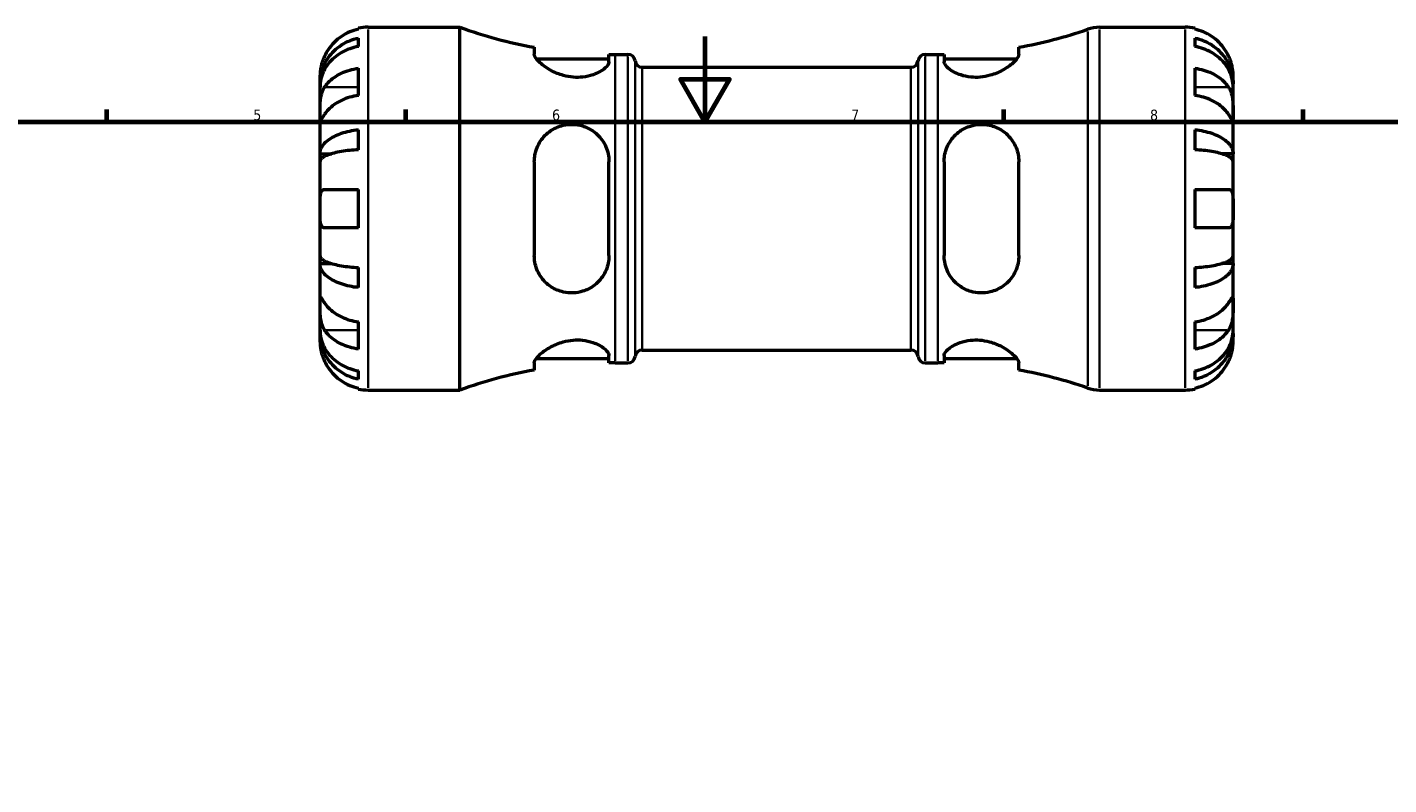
# Model space of a CAD drawing. Header units: millimetres. Extents: x 0 to 902, y 0 to 832.
# Tile 7 of 9: x 262 to 581, y 419 to 596. Entities that reach past the tile are written whole.
import ezdxf

# ---------------------------------------------------------------- set-up
doc = ezdxf.new("R2010")
doc.units = ezdxf.units.MM
for name, color, linetype, lineweight in [('Border (ISO)', 7, 'Continuous', 70), ('Visible (ISO)', 7, 'Continuous', 50), ('Visible Narrow (ISO)', 7, 'Continuous', 35)]:
    doc.layers.add(name, color=color, linetype=linetype, lineweight=lineweight)
doc.styles.add('Note Text (ISO)', font='tahoma.ttf')

# ---------------------------------------------------------------- blocks, each defined once
blk = doc.blocks.new('Borders Default Border')
at = {"layer": 'Border (ISO)'}
for p, q in [((280.33, 574), (280.33, 576.9)), ((350.42, 574), (350.42, 576.9)), ((490.58, 574), (490.58, 576.9)), ((560.67, 574), (560.67, 576.9))]:
    blk.add_line(p, q, dxfattribs=at)
at = {"layer": 'Border (ISO)', "flags": 128}
for points in [[(420.5, 594), (420.5, 574), (414.73, 584), (426.27, 584), (420.5, 574)], [(20, 20), (20, 574), (821, 574), (821, 20), (20, 20)]]:
    blk.add_lwpolyline(points, dxfattribs=at)
at = {"layer": 'Border (ISO)', "color": 232, "true_color": 0xca0064, "char_height": 2.5, "attachment_point": 7, "style": 'Note Text (ISO)'}
for s, insert in [('5', (314.64, 574.35)), ('6', (384.66, 574.35)), ('7', (454.77, 574.4)), ('8', (524.81, 574.34))]:
    blk.add_mtext(s, dxfattribs=dict(at, insert=insert))

msp = doc.modelspace()

# ---------------------------------------------------------------- linework, layer by layer
at = {"layer": 'Visible (ISO)'}
for p, q in [((339.279, 595.728), (339.279, 595.968)), ((339.279, 591.707), (339.279, 593.652)), ((341.529, 596.195), (363.039, 596.195)), ((363.039, 511.195), (363.039, 596.195)), ((512.978, 596.195), (533.029, 596.195)), ((535.279, 595.968), (535.279, 595.728)), ((535.279, 593.652), (535.279, 591.707)), ((380.504, 591.508), (380.504, 589.873)), ((494.054, 589.873), (494.054, 591.508)), ((380.958, 588.82), (398.004, 588.82)), ((398.004, 588.115), (398.004, 589.83)), ((399.449, 589.82), (402.429, 589.82)), ((472.129, 589.82), (475.109, 589.82)), ((476.554, 589.83), (476.554, 588.115)), ((476.554, 588.82), (493.6, 588.82)), ((330.279, 582.934), (330.279, 584.945)), ((339.279, 580.234), (339.279, 586.598)), ((405.802, 586.845), (468.756, 586.845)), ((535.279, 586.598), (535.279, 580.234)), ((544.279, 582.934), (544.279, 584.945)), ((330.279, 582.934), (330.314, 582.934)), ((330.279, 582.169), (330.279, 582.934)), ((330.279, 575.792), (330.279, 582.169)), ((544.279, 582.934), (544.244, 582.934)), ((544.279, 582.169), (544.279, 582.934)), ((544.279, 575.792), (544.279, 582.169)), ((330.279, 566.572), (330.279, 575.792)), ((544.279, 566.572), (544.279, 575.792)), ((339.279, 567.496), (339.279, 572.19)), ((535.279, 572.19), (535.279, 567.496)), ((330.279, 566.572), (333.008, 566.572)), ((330.279, 564.724), (330.279, 566.572)), ((544.279, 566.572), (541.55, 566.572)), ((544.279, 564.724), (544.279, 566.572)), ((330.279, 553.695), (330.279, 564.724)), ((380.504, 564.695), (380.504, 542.695)), ((398.004, 542.695), (398.004, 564.695)), ((476.554, 564.695), (476.554, 542.695)), ((494.054, 542.695), (494.054, 564.695)), ((544.279, 553.695), (544.279, 564.724)), ((339.279, 549.195), (339.279, 558.195)), ((535.279, 558.195), (535.279, 549.195)), ((330.279, 542.666), (330.279, 553.695)), ((544.279, 542.666), (544.279, 553.695)), ((330.279, 540.818), (330.279, 542.666)), ((544.279, 540.818), (544.279, 542.666)), ((330.279, 540.818), (333.008, 540.818)), ((330.279, 531.598), (330.279, 540.818)), ((339.279, 535.2), (339.279, 539.894)), ((535.279, 539.894), (535.279, 535.2)), ((544.279, 540.818), (541.55, 540.818)), ((544.279, 531.598), (544.279, 540.818)), ((330.279, 525.221), (330.279, 531.598)), ((544.279, 525.221), (544.279, 531.598)), ((339.279, 520.792), (339.279, 527.156)), ((535.279, 527.156), (535.279, 520.792)), ((330.279, 524.456), (330.279, 525.221)), ((330.279, 524.456), (330.314, 524.456)), ((330.279, 522.445), (330.279, 524.456)), ((544.279, 524.456), (544.244, 524.456)), ((544.279, 524.456), (544.279, 525.221)), ((544.279, 522.445), (544.279, 524.456)), ((405.802, 520.545), (468.756, 520.545)), ((380.504, 517.517), (380.504, 515.882)), ((380.958, 518.57), (398.004, 518.57)), ((398.004, 517.56), (398.004, 519.275)), ((399.449, 517.57), (402.429, 517.57)), ((472.129, 517.57), (475.109, 517.57)), ((476.554, 519.275), (476.554, 517.56)), ((476.554, 518.57), (493.6, 518.57)), ((494.054, 515.882), (494.054, 517.517)), ((339.279, 513.738), (339.279, 515.683)), ((535.279, 515.683), (535.279, 513.738)), ((339.279, 511.422), (339.279, 511.663)), ((341.529, 511.195), (363.039, 511.195)), ((512.978, 511.195), (533.029, 511.195)), ((535.279, 511.663), (535.279, 511.422))]:
    msp.add_line(p, q, dxfattribs=at)
for centre, radius, start, end in [((341.529, 584.945), 11.25, 90, 101.53696), ((399.449, 696.983), 107.163, 250.13758, 259.81735), ((475.109, 696.983), 107.163, 280.18265, 289.11154), ((512.978, 587.695), 8.5, 90, 109.11154), ((533.029, 584.945), 11.25, 78.46304, 90), ((399.449, 696.983), 107.163, 269.22739, 270), ((402.429, 588.12), 1.7, 7.18076, 90), ((405.802, 588.545), 1.7, 187.18076, 270), ((468.756, 588.545), 1.7, 270, 352.81924), ((472.129, 588.12), 1.7, 90, 172.81924), ((475.109, 696.983), 107.163, 270, 270.77261), ((405.802, 518.845), 1.7, 90, 172.81924), ((468.756, 518.845), 1.7, 7.18076, 90), ((399.449, 410.407), 107.163, 90, 90.77261), ((402.429, 519.27), 1.7, 270, 352.81924), ((472.129, 519.27), 1.7, 187.18076, 270), ((475.109, 410.407), 107.163, 89.22739, 90), ((399.449, 410.407), 107.163, 100.18265, 109.86242), ((475.109, 410.407), 107.163, 70.88846, 79.81735), ((341.529, 522.445), 11.25, 258.46304, 270), ((512.978, 519.695), 8.5, 250.88846, 270), ((533.029, 522.445), 11.25, 270, 281.53696)]:
    msp.add_arc(centre, radius, start, end, dxfattribs=at)
for points, knots in [([(330.279, 582.934), (330.279, 583.611), (330.348, 584.35), (330.644, 585.797), (330.872, 586.506), (331.404, 587.754), (331.758, 588.409), (332.6, 589.633), (333.089, 590.201), (334.071, 591.154), (334.655, 591.627), (335.914, 592.442), (336.588, 592.785), (337.853, 593.293), (338.558, 593.509), (339.279, 593.652)], [5.0161165, 5.0161165, 5.0161165, 5.0161165, 5.2257877, 5.2257877, 5.4354588, 5.4354588, 5.6443437, 5.6443437, 5.8532286, 5.8532286, 6.0615671, 6.0615671, 6.2699056, 6.2699056, 6.472482, 6.472482, 6.472482, 6.472482]), ([(339.279, 595.728), (338.559, 595.58), (337.856, 595.358), (336.593, 594.833), (335.918, 594.478), (334.66, 593.634), (334.076, 593.145), (333.093, 592.158), (332.604, 591.57), (331.862, 590.454), (331.579, 589.945), (331.346, 589.445)], [0.21343841, 0.21343841, 0.21343841, 0.21343841, 0.41559978, 0.41559978, 0.62400044, 0.62400044, 0.8324011, 0.8324011, 1.04178819, 1.04178819, 1.20124236, 1.20124236, 1.20124236, 1.20124236]), ([(543.212, 589.445), (542.979, 589.945), (542.696, 590.454), (541.954, 591.57), (541.465, 592.158), (540.482, 593.145), (539.898, 593.634), (538.639, 594.478), (537.965, 594.833), (536.702, 595.358), (535.999, 595.58), (535.279, 595.728)], [5.50227189, 5.50227189, 5.50227189, 5.50227189, 5.66172607, 5.66172607, 5.87111315, 5.87111315, 6.07951382, 6.07951382, 6.28791448, 6.28791448, 6.49007585, 6.49007585, 6.49007585, 6.49007585]), ([(535.279, 593.652), (536, 593.509), (536.705, 593.293), (537.97, 592.785), (538.644, 592.442), (539.902, 591.627), (540.487, 591.154), (541.469, 590.201), (541.958, 589.633), (542.8, 588.409), (543.153, 587.754), (543.686, 586.506), (543.914, 585.797), (544.21, 584.35), (544.279, 583.611), (544.279, 582.934)], [0.2134337, 0.2134337, 0.2134337, 0.2134337, 0.41601, 0.41601, 0.6243485, 0.6243485, 0.832687, 0.832687, 1.0415719, 1.0415719, 1.2504568, 1.2504568, 1.4601279, 1.4601279, 1.6697991, 1.6697991, 1.6697991, 1.6697991]), ([(339.279, 591.707), (338.558, 591.58), (337.853, 591.388), (336.588, 590.936), (335.914, 590.631), (334.655, 589.905), (334.071, 589.484), (333.089, 588.636), (332.6, 588.13), (331.758, 587.042), (331.404, 586.458), (330.872, 585.347), (330.644, 584.717), (330.348, 583.429), (330.279, 582.771), (330.279, 582.169)], [0.2134337, 0.2134337, 0.2134337, 0.2134337, 0.41601, 0.41601, 0.6243485, 0.6243485, 0.832687, 0.832687, 1.0415719, 1.0415719, 1.2504568, 1.2504568, 1.4601279, 1.4601279, 1.6697991, 1.6697991, 1.6697991, 1.6697991]), ([(544.279, 582.169), (544.279, 582.771), (544.21, 583.429), (543.914, 584.717), (543.686, 585.347), (543.153, 586.458), (542.8, 587.042), (541.958, 588.13), (541.469, 588.636), (540.487, 589.484), (539.902, 589.905), (538.644, 590.631), (537.97, 590.936), (536.705, 591.388), (536, 591.58), (535.279, 591.707)], [5.0161165, 5.0161165, 5.0161165, 5.0161165, 5.2257877, 5.2257877, 5.4354588, 5.4354588, 5.6443437, 5.6443437, 5.8532286, 5.8532286, 6.0615671, 6.0615671, 6.2699056, 6.2699056, 6.472482, 6.472482, 6.472482, 6.472482]), ([(331.346, 589.445), (331.274, 589.29), (331.205, 589.134), (331.029, 588.713), (330.93, 588.45), (330.743, 587.898), (330.66, 587.614), (330.486, 586.927), (330.415, 586.548), (330.314, 585.824), (330.294, 585.51), (330.277, 585.063), (330.279, 584.945), (330.279, 584.945)], [-0.71968867, -0.71968867, -0.71968867, -0.71968867, -0.66913349, -0.66913349, -0.58448293, -0.58448293, -0.49008499, -0.49008499, -0.34765985, -0.34765985, -0.17827673, -0.17827673, 0, 0, 0, 0]), ([(398.004, 588.115), (398.004, 587.973), (397.97, 587.824), (397.727, 587.248), (397.318, 586.782), (396.091, 585.863), (395.263, 585.409), (393.532, 584.806), (392.715, 584.611), (391.122, 584.436), (390.386, 584.424), (388.846, 584.549), (388.066, 584.693), (386.309, 585.179), (385.379, 585.565), (383.474, 586.562), (382.567, 587.209), (381.282, 588.367), (380.853, 588.89), (380.552, 589.531), (380.504, 589.712), (380.504, 589.873)], [-3.0823224, -3.0823224, -3.0823224, -3.0823224, -2.9425492, -2.9425492, -2.5683253, -2.5683253, -2.1867598, -2.1867598, -1.9074803, -1.9074803, -1.6822122, -1.6822122, -1.4421147, -1.4421147, -1.1207844, -1.1207844, -0.699832, -0.699832, -0.3267937, -0.3267937, -0.1598944, -0.1598944, -0.1598944, -0.1598944]), ([(494.054, 589.873), (494.054, 589.702), (494, 589.509), (493.676, 588.851), (493.239, 588.327), (492, 587.224), (491.185, 586.639), (489.375, 585.651), (488.406, 585.232), (486.601, 584.716), (485.82, 584.565), (484.286, 584.427), (483.557, 584.431), (481.982, 584.586), (481.174, 584.768), (479.454, 585.338), (478.623, 585.773), (477.329, 586.693), (476.879, 587.178), (476.595, 587.791), (476.554, 587.958), (476.554, 588.115)], [-3.121583, -3.121583, -3.121583, -3.121583, -2.9442315, -2.9442315, -2.5717332, -2.5717332, -2.1879605, -2.1879605, -1.8487375, -1.8487375, -1.6075961, -1.6075961, -1.3844206, -1.3844206, -1.1108245, -1.1108245, -0.7378614, -0.7378614, -0.3500913, -0.3500913, -0.1948743, -0.1948743, -0.1948743, -0.1948743]), ([(544.279, 584.945), (544.279, 584.945), (544.279, 584.999), (544.275, 585.221), (544.27, 585.4), (544.228, 585.944), (544.181, 586.343), (544.028, 587.11), (543.948, 587.436), (543.771, 588.035), (543.682, 588.3), (543.476, 588.847), (543.359, 589.126), (543.225, 589.416), (543.219, 589.431), (543.212, 589.445)], [-3.12621297, -3.12621297, -3.12621297, -3.12621297, -3.00592131, -3.00592131, -2.87295675, -2.87295675, -2.69789372, -2.69789372, -2.58338701, -2.58338701, -2.49547573, -2.49547573, -2.40310236, -2.40310236, -2.39831682, -2.39831682, -2.39831682, -2.39831682]), ([(331.346, 582.156), (331.579, 582.51), (331.862, 582.869), (332.604, 583.658), (333.093, 584.075), (334.076, 584.772), (334.66, 585.118), (335.918, 585.715), (336.593, 585.966), (337.856, 586.337), (338.559, 586.494), (339.279, 586.598)], [5.50227189, 5.50227189, 5.50227189, 5.50227189, 5.66172607, 5.66172607, 5.87111315, 5.87111315, 6.07951382, 6.07951382, 6.28791448, 6.28791448, 6.49007585, 6.49007585, 6.49007585, 6.49007585]), ([(535.279, 586.598), (535.999, 586.494), (536.702, 586.337), (537.965, 585.966), (538.639, 585.715), (539.898, 585.118), (540.482, 584.772), (541.465, 584.075), (541.954, 583.658), (542.696, 582.869), (542.979, 582.51), (543.212, 582.156)], [0.21343841, 0.21343841, 0.21343841, 0.21343841, 0.41559978, 0.41559978, 0.62400044, 0.62400044, 0.8324011, 0.8324011, 1.04178819, 1.04178819, 1.20124236, 1.20124236, 1.20124236, 1.20124236]), ([(330.279, 575.792), (330.279, 576.033), (330.279, 576.301), (330.281, 576.899), (330.283, 577.231), (330.305, 578.042), (330.329, 578.528), (330.429, 579.479), (330.502, 579.934), (330.68, 580.668), (330.769, 580.954), (330.972, 581.479), (331.085, 581.718), (331.254, 582.011), (331.299, 582.085), (331.346, 582.156)], [0, 0, 0, 0, 0.10230486, 0.10230486, 0.2116531, 0.2116531, 0.35868741, 0.35868741, 0.49861539, 0.49861539, 0.59613895, 0.59613895, 0.69034298, 0.69034298, 0.72355027, 0.72355027, 0.72355027, 0.72355027]), ([(543.212, 582.156), (543.271, 582.067), (543.327, 581.973), (543.504, 581.656), (543.614, 581.416), (543.813, 580.882), (543.9, 580.588), (544.073, 579.841), (544.142, 579.381), (544.243, 578.349), (544.263, 577.788), (544.281, 576.713), (544.279, 576.213), (544.279, 575.792)], [-0.72474413, -0.72474413, -0.72474413, -0.72474413, -0.68292689, -0.68292689, -0.58946764, -0.58946764, -0.49014387, -0.49014387, -0.34933517, -0.34933517, -0.17856496, -0.17856496, 0, 0, 0, 0]), ([(339.279, 580.234), (338.559, 580.13), (337.856, 579.973), (336.593, 579.602), (335.918, 579.351), (334.66, 578.754), (334.076, 578.408), (333.093, 577.711), (332.604, 577.295), (331.862, 576.505), (331.579, 576.146), (331.346, 575.792)], [0.21343841, 0.21343841, 0.21343841, 0.21343841, 0.41559978, 0.41559978, 0.62400044, 0.62400044, 0.8324011, 0.8324011, 1.04178819, 1.04178819, 1.20124236, 1.20124236, 1.20124236, 1.20124236]), ([(543.212, 575.792), (542.979, 576.146), (542.696, 576.505), (541.954, 577.295), (541.465, 577.711), (540.482, 578.408), (539.898, 578.754), (538.639, 579.351), (537.965, 579.602), (536.702, 579.973), (535.999, 580.13), (535.279, 580.234)], [5.50227189, 5.50227189, 5.50227189, 5.50227189, 5.66172607, 5.66172607, 5.87111315, 5.87111315, 6.07951382, 6.07951382, 6.28791448, 6.28791448, 6.49007585, 6.49007585, 6.49007585, 6.49007585]), ([(331.346, 575.792), (331.287, 575.703), (331.23, 575.617), (331.054, 575.349), (330.944, 575.183), (330.745, 574.887), (330.658, 574.761), (330.484, 574.535), (330.415, 574.468), (330.315, 574.482), (330.295, 574.596), (330.277, 575.038), (330.279, 575.371), (330.279, 575.792)], [-0.72474413, -0.72474413, -0.72474413, -0.72474413, -0.68292689, -0.68292689, -0.58946764, -0.58946764, -0.49014387, -0.49014387, -0.34933517, -0.34933517, -0.17856496, -0.17856496, 0, 0, 0, 0]), ([(544.279, 575.792), (544.279, 575.551), (544.279, 575.338), (544.277, 574.964), (544.274, 574.81), (544.253, 574.544), (544.229, 574.47), (544.129, 574.479), (544.056, 574.554), (543.878, 574.793), (543.789, 574.921), (543.586, 575.224), (543.473, 575.395), (543.304, 575.652), (543.259, 575.721), (543.212, 575.792)], [0, 0, 0, 0, 0.10230486, 0.10230486, 0.2116531, 0.2116531, 0.35868741, 0.35868741, 0.49861539, 0.49861539, 0.59613895, 0.59613895, 0.69034298, 0.69034298, 0.72355027, 0.72355027, 0.72355027, 0.72355027]), ([(330.279, 566.572), (330.279, 566.926), (330.348, 567.314), (330.644, 568.073), (330.872, 568.444), (331.404, 569.098), (331.758, 569.442), (332.6, 570.083), (333.089, 570.381), (334.071, 570.881), (334.655, 571.129), (335.914, 571.556), (336.588, 571.736), (337.853, 572.002), (338.558, 572.115), (339.279, 572.19)], [5.0161165, 5.0161165, 5.0161165, 5.0161165, 5.2257877, 5.2257877, 5.4354588, 5.4354588, 5.6443437, 5.6443437, 5.8532286, 5.8532286, 6.0615671, 6.0615671, 6.2699056, 6.2699056, 6.472482, 6.472482, 6.472482, 6.472482]), ([(380.504, 564.695), (380.504, 565.249), (380.556, 565.796), (380.882, 567.504), (381.338, 568.596), (382.611, 570.504), (383.431, 571.328), (385.245, 572.539), (386.212, 572.97), (388.015, 573.391), (388.798, 573.47), (390.34, 573.409), (391.075, 573.286), (392.664, 572.805), (393.479, 572.408), (395.191, 571.232), (396.01, 570.375), (397.275, 568.391), (397.709, 567.252), (397.968, 565.606), (398.004, 565.151), (398.004, 564.695)], [-3.1315255, -3.1315255, -3.1315255, -3.1315255, -2.956537, -2.956537, -2.5722826, -2.5722826, -2.1897533, -2.1897533, -1.8527541, -1.8527541, -1.6113354, -1.6113354, -1.3861444, -1.3861444, -1.1084353, -1.1084353, -0.7356614, -0.7356614, -0.349339, -0.349339, -0.2049216, -0.2049216, -0.2049216, -0.2049216]), ([(476.554, 564.695), (476.554, 565.161), (476.591, 565.624), (476.848, 567.228), (477.258, 568.32), (478.479, 570.295), (479.3, 571.174), (481.02, 572.376), (481.836, 572.781), (483.422, 573.272), (484.153, 573.401), (485.671, 573.472), (486.436, 573.404), (488.167, 573.026), (489.088, 572.643), (490.996, 571.463), (491.913, 570.566), (493.226, 568.578), (493.671, 567.51), (493.999, 565.819), (494.054, 565.26), (494.054, 564.695)], [-3.0719886, -3.0719886, -3.0719886, -3.0719886, -2.924802, -2.924802, -2.5550779, -2.5550779, -2.1768582, -2.1768582, -1.8980633, -1.8980633, -1.674175, -1.674175, -1.4392274, -1.4392274, -1.1226203, -1.1226203, -0.7029824, -0.7029824, -0.327727, -0.327727, -0.1494633, -0.1494633, -0.1494633, -0.1494633]), ([(535.279, 572.19), (536, 572.115), (536.705, 572.002), (537.97, 571.736), (538.644, 571.556), (539.902, 571.129), (540.487, 570.881), (541.469, 570.381), (541.958, 570.083), (542.8, 569.442), (543.153, 569.098), (543.686, 568.444), (543.914, 568.073), (544.21, 567.314), (544.279, 566.926), (544.279, 566.572)], [0.2134337, 0.2134337, 0.2134337, 0.2134337, 0.41601, 0.41601, 0.6243485, 0.6243485, 0.832687, 0.832687, 1.0415719, 1.0415719, 1.2504568, 1.2504568, 1.4601279, 1.4601279, 1.6697991, 1.6697991, 1.6697991, 1.6697991]), ([(339.279, 567.496), (338.558, 567.459), (337.853, 567.403), (336.588, 567.272), (335.914, 567.183), (334.655, 566.972), (334.071, 566.85), (333.089, 566.603), (332.6, 566.456), (331.758, 566.14), (331.404, 565.97), (330.872, 565.648), (330.644, 565.464), (330.348, 565.09), (330.279, 564.899), (330.279, 564.724)], [0.2134337, 0.2134337, 0.2134337, 0.2134337, 0.41601, 0.41601, 0.6243485, 0.6243485, 0.832687, 0.832687, 1.0415719, 1.0415719, 1.2504568, 1.2504568, 1.4601279, 1.4601279, 1.6697991, 1.6697991, 1.6697991, 1.6697991]), ([(544.279, 564.724), (544.279, 564.899), (544.21, 565.09), (543.914, 565.464), (543.686, 565.648), (543.153, 565.97), (542.8, 566.14), (541.958, 566.456), (541.469, 566.603), (540.487, 566.85), (539.902, 566.972), (538.644, 567.183), (537.97, 567.272), (536.705, 567.403), (536, 567.459), (535.279, 567.496)], [5.0161165, 5.0161165, 5.0161165, 5.0161165, 5.2257877, 5.2257877, 5.4354588, 5.4354588, 5.6443437, 5.6443437, 5.8532286, 5.8532286, 6.0615671, 6.0615671, 6.2699056, 6.2699056, 6.472482, 6.472482, 6.472482, 6.472482]), ([(330.279, 553.695), (330.279, 554.096), (330.278, 554.495), (330.283, 555.309), (330.288, 555.716), (330.33, 556.581), (330.377, 557.005), (330.53, 557.56), (330.61, 557.738), (330.787, 557.977), (330.876, 558.055), (331.082, 558.164), (331.199, 558.192), (331.333, 558.195), (331.339, 558.195), (331.346, 558.195)], [-3.12621297, -3.12621297, -3.12621297, -3.12621297, -3.00592131, -3.00592131, -2.87295675, -2.87295675, -2.69789372, -2.69789372, -2.58338701, -2.58338701, -2.49547573, -2.49547573, -2.40310236, -2.40310236, -2.39831682, -2.39831682, -2.39831682, -2.39831682]), ([(331.346, 558.195), (331.579, 558.195), (331.862, 558.195), (332.604, 558.195), (333.093, 558.195), (334.076, 558.195), (334.66, 558.195), (335.918, 558.195), (336.593, 558.195), (337.856, 558.195), (338.559, 558.195), (339.279, 558.195)], [5.50227189, 5.50227189, 5.50227189, 5.50227189, 5.66172607, 5.66172607, 5.87111315, 5.87111315, 6.07951382, 6.07951382, 6.28791448, 6.28791448, 6.49007585, 6.49007585, 6.49007585, 6.49007585]), ([(535.279, 558.195), (535.999, 558.195), (536.702, 558.195), (537.965, 558.195), (538.639, 558.195), (539.898, 558.195), (540.482, 558.195), (541.465, 558.195), (541.954, 558.195), (542.696, 558.195), (542.979, 558.195), (543.212, 558.195)], [0.21343841, 0.21343841, 0.21343841, 0.21343841, 0.41559978, 0.41559978, 0.62400044, 0.62400044, 0.8324011, 0.8324011, 1.04178819, 1.04178819, 1.20124236, 1.20124236, 1.20124236, 1.20124236]), ([(543.212, 558.195), (543.284, 558.195), (543.353, 558.187), (543.529, 558.143), (543.628, 558.092), (543.814, 557.932), (543.898, 557.817), (544.072, 557.454), (544.143, 557.171), (544.243, 556.425), (544.263, 555.949), (544.281, 554.878), (544.279, 554.289), (544.279, 553.695)], [-0.71968867, -0.71968867, -0.71968867, -0.71968867, -0.66913349, -0.66913349, -0.58448293, -0.58448293, -0.49008499, -0.49008499, -0.34765985, -0.34765985, -0.17827673, -0.17827673, 0, 0, 0, 0]), ([(331.346, 549.195), (331.274, 549.195), (331.205, 549.203), (331.029, 549.247), (330.93, 549.298), (330.743, 549.458), (330.66, 549.573), (330.486, 549.936), (330.415, 550.219), (330.314, 550.965), (330.294, 551.441), (330.277, 552.512), (330.279, 553.101), (330.279, 553.695)], [-0.71968867, -0.71968867, -0.71968867, -0.71968867, -0.66913349, -0.66913349, -0.58448293, -0.58448293, -0.49008499, -0.49008499, -0.34765985, -0.34765985, -0.17827673, -0.17827673, 0, 0, 0, 0]), ([(544.279, 553.695), (544.279, 553.294), (544.279, 552.895), (544.275, 552.081), (544.27, 551.674), (544.228, 550.809), (544.181, 550.385), (544.028, 549.83), (543.948, 549.652), (543.771, 549.413), (543.682, 549.335), (543.476, 549.226), (543.359, 549.198), (543.225, 549.195), (543.219, 549.195), (543.212, 549.195)], [-3.12621297, -3.12621297, -3.12621297, -3.12621297, -3.00592131, -3.00592131, -2.87295675, -2.87295675, -2.69789372, -2.69789372, -2.58338701, -2.58338701, -2.49547573, -2.49547573, -2.40310236, -2.40310236, -2.39831682, -2.39831682, -2.39831682, -2.39831682]), ([(339.279, 549.195), (338.559, 549.195), (337.856, 549.195), (336.593, 549.195), (335.918, 549.195), (334.66, 549.195), (334.076, 549.195), (333.093, 549.195), (332.604, 549.195), (331.862, 549.195), (331.579, 549.195), (331.346, 549.195)], [0.21343841, 0.21343841, 0.21343841, 0.21343841, 0.41559978, 0.41559978, 0.62400044, 0.62400044, 0.8324011, 0.8324011, 1.04178819, 1.04178819, 1.20124236, 1.20124236, 1.20124236, 1.20124236]), ([(543.212, 549.195), (542.979, 549.195), (542.696, 549.195), (541.954, 549.195), (541.465, 549.195), (540.482, 549.195), (539.898, 549.195), (538.639, 549.195), (537.965, 549.195), (536.702, 549.195), (535.999, 549.195), (535.279, 549.195)], [5.50227189, 5.50227189, 5.50227189, 5.50227189, 5.66172607, 5.66172607, 5.87111315, 5.87111315, 6.07951382, 6.07951382, 6.28791448, 6.28791448, 6.49007585, 6.49007585, 6.49007585, 6.49007585]), ([(330.279, 542.666), (330.279, 542.491), (330.348, 542.3), (330.644, 541.926), (330.872, 541.742), (331.404, 541.42), (331.758, 541.25), (332.6, 540.934), (333.089, 540.787), (334.071, 540.54), (334.655, 540.418), (335.914, 540.207), (336.588, 540.118), (337.853, 539.987), (338.558, 539.931), (339.279, 539.894)], [5.0161165, 5.0161165, 5.0161165, 5.0161165, 5.2257877, 5.2257877, 5.4354588, 5.4354588, 5.6443437, 5.6443437, 5.8532286, 5.8532286, 6.0615671, 6.0615671, 6.2699056, 6.2699056, 6.472482, 6.472482, 6.472482, 6.472482]), ([(398.004, 542.695), (398.004, 542.253), (397.97, 541.812), (397.727, 540.214), (397.318, 539.106), (396.091, 537.107), (395.263, 536.219), (393.532, 535.01), (392.715, 534.606), (391.122, 534.114), (390.386, 533.987), (388.846, 533.918), (388.066, 533.992), (386.309, 534.391), (385.379, 534.789), (383.474, 536.002), (382.567, 536.912), (381.282, 538.918), (380.853, 539.986), (380.552, 541.642), (380.504, 542.166), (380.504, 542.695)], [-3.0823224, -3.0823224, -3.0823224, -3.0823224, -2.9425492, -2.9425492, -2.5683253, -2.5683253, -2.1867598, -2.1867598, -1.9074803, -1.9074803, -1.6822122, -1.6822122, -1.4421147, -1.4421147, -1.1207844, -1.1207844, -0.699832, -0.699832, -0.3267937, -0.3267937, -0.1598944, -0.1598944, -0.1598944, -0.1598944]), ([(494.054, 542.695), (494.054, 542.134), (494, 541.579), (493.676, 539.901), (493.239, 538.842), (492, 536.947), (491.185, 536.113), (489.375, 534.882), (488.406, 534.442), (486.601, 534.007), (485.82, 533.924), (484.286, 533.973), (483.557, 534.09), (481.982, 534.55), (481.174, 534.932), (479.454, 536.08), (478.623, 536.927), (477.329, 538.899), (476.879, 540.037), (476.595, 541.717), (476.554, 542.205), (476.554, 542.695)], [-3.121583, -3.121583, -3.121583, -3.121583, -2.9442315, -2.9442315, -2.5717332, -2.5717332, -2.1879605, -2.1879605, -1.8487375, -1.8487375, -1.6075961, -1.6075961, -1.3844206, -1.3844206, -1.1108245, -1.1108245, -0.7378614, -0.7378614, -0.3500913, -0.3500913, -0.1948743, -0.1948743, -0.1948743, -0.1948743]), ([(535.279, 539.894), (536, 539.931), (536.705, 539.987), (537.97, 540.118), (538.644, 540.207), (539.902, 540.418), (540.487, 540.54), (541.469, 540.787), (541.958, 540.934), (542.8, 541.25), (543.153, 541.42), (543.686, 541.742), (543.914, 541.926), (544.21, 542.3), (544.279, 542.491), (544.279, 542.666)], [0.2134337, 0.2134337, 0.2134337, 0.2134337, 0.41601, 0.41601, 0.6243485, 0.6243485, 0.832687, 0.832687, 1.0415719, 1.0415719, 1.2504568, 1.2504568, 1.4601279, 1.4601279, 1.6697991, 1.6697991, 1.6697991, 1.6697991]), ([(339.279, 535.2), (338.558, 535.275), (337.853, 535.388), (336.588, 535.654), (335.914, 535.834), (334.655, 536.261), (334.071, 536.509), (333.089, 537.009), (332.6, 537.307), (331.758, 537.948), (331.404, 538.292), (330.872, 538.946), (330.644, 539.317), (330.348, 540.076), (330.279, 540.464), (330.279, 540.818)], [0.2134337, 0.2134337, 0.2134337, 0.2134337, 0.41601, 0.41601, 0.6243485, 0.6243485, 0.832687, 0.832687, 1.0415719, 1.0415719, 1.2504568, 1.2504568, 1.4601279, 1.4601279, 1.6697991, 1.6697991, 1.6697991, 1.6697991]), ([(544.279, 540.818), (544.279, 540.464), (544.21, 540.076), (543.914, 539.317), (543.686, 538.946), (543.153, 538.292), (542.8, 537.948), (541.958, 537.307), (541.469, 537.009), (540.487, 536.509), (539.902, 536.261), (538.644, 535.834), (537.97, 535.654), (536.705, 535.388), (536, 535.275), (535.279, 535.2)], [5.0161165, 5.0161165, 5.0161165, 5.0161165, 5.2257877, 5.2257877, 5.4354588, 5.4354588, 5.6443437, 5.6443437, 5.8532286, 5.8532286, 6.0615671, 6.0615671, 6.2699056, 6.2699056, 6.472482, 6.472482, 6.472482, 6.472482]), ([(330.279, 531.598), (330.279, 531.839), (330.279, 532.052), (330.281, 532.426), (330.283, 532.58), (330.305, 532.846), (330.329, 532.92), (330.429, 532.911), (330.502, 532.836), (330.68, 532.597), (330.769, 532.469), (330.972, 532.166), (331.085, 531.995), (331.254, 531.738), (331.299, 531.669), (331.346, 531.598)], [0, 0, 0, 0, 0.10230486, 0.10230486, 0.2116531, 0.2116531, 0.35868741, 0.35868741, 0.49861539, 0.49861539, 0.59613895, 0.59613895, 0.69034298, 0.69034298, 0.72355027, 0.72355027, 0.72355027, 0.72355027]), ([(543.212, 531.598), (543.271, 531.687), (543.327, 531.773), (543.504, 532.041), (543.614, 532.207), (543.813, 532.504), (543.9, 532.629), (544.073, 532.855), (544.142, 532.922), (544.243, 532.908), (544.263, 532.794), (544.281, 532.352), (544.279, 532.019), (544.279, 531.598)], [-0.72474413, -0.72474413, -0.72474413, -0.72474413, -0.68292689, -0.68292689, -0.58946764, -0.58946764, -0.49014387, -0.49014387, -0.34933517, -0.34933517, -0.17856496, -0.17856496, 0, 0, 0, 0]), ([(331.346, 525.234), (331.287, 525.323), (331.23, 525.417), (331.054, 525.734), (330.944, 525.974), (330.745, 526.508), (330.658, 526.802), (330.484, 527.549), (330.415, 528.009), (330.315, 529.041), (330.295, 529.602), (330.277, 530.677), (330.279, 531.177), (330.279, 531.598)], [-0.72474413, -0.72474413, -0.72474413, -0.72474413, -0.68292689, -0.68292689, -0.58946764, -0.58946764, -0.49014387, -0.49014387, -0.34933517, -0.34933517, -0.17856496, -0.17856496, 0, 0, 0, 0]), ([(331.346, 531.598), (331.579, 531.244), (331.862, 530.885), (332.604, 530.095), (333.093, 529.679), (334.076, 528.982), (334.66, 528.636), (335.918, 528.039), (336.593, 527.788), (337.856, 527.417), (338.559, 527.26), (339.279, 527.156)], [5.50227189, 5.50227189, 5.50227189, 5.50227189, 5.66172607, 5.66172607, 5.87111315, 5.87111315, 6.07951382, 6.07951382, 6.28791448, 6.28791448, 6.49007585, 6.49007585, 6.49007585, 6.49007585]), ([(535.279, 527.156), (535.999, 527.26), (536.702, 527.417), (537.965, 527.788), (538.639, 528.039), (539.898, 528.636), (540.482, 528.982), (541.465, 529.679), (541.954, 530.095), (542.696, 530.885), (542.979, 531.244), (543.212, 531.598)], [0.21343841, 0.21343841, 0.21343841, 0.21343841, 0.41559978, 0.41559978, 0.62400044, 0.62400044, 0.8324011, 0.8324011, 1.04178819, 1.04178819, 1.20124236, 1.20124236, 1.20124236, 1.20124236]), ([(544.279, 531.598), (544.279, 531.357), (544.279, 531.089), (544.277, 530.491), (544.274, 530.159), (544.253, 529.348), (544.229, 528.862), (544.129, 527.911), (544.056, 527.456), (543.878, 526.722), (543.789, 526.436), (543.586, 525.911), (543.473, 525.672), (543.304, 525.379), (543.259, 525.305), (543.212, 525.234)], [0, 0, 0, 0, 0.10230486, 0.10230486, 0.2116531, 0.2116531, 0.35868741, 0.35868741, 0.49861539, 0.49861539, 0.59613895, 0.59613895, 0.69034298, 0.69034298, 0.72355027, 0.72355027, 0.72355027, 0.72355027]), ([(330.279, 525.221), (330.279, 524.619), (330.348, 523.961), (330.644, 522.673), (330.872, 522.043), (331.404, 520.932), (331.758, 520.349), (332.6, 519.26), (333.089, 518.754), (334.071, 517.906), (334.655, 517.485), (335.914, 516.759), (336.588, 516.454), (337.853, 516.002), (338.558, 515.81), (339.279, 515.683)], [5.0161165, 5.0161165, 5.0161165, 5.0161165, 5.2257877, 5.2257877, 5.4354588, 5.4354588, 5.6443437, 5.6443437, 5.8532286, 5.8532286, 6.0615671, 6.0615671, 6.2699056, 6.2699056, 6.472482, 6.472482, 6.472482, 6.472482]), ([(339.279, 513.738), (338.558, 513.881), (337.853, 514.097), (336.588, 514.605), (335.914, 514.948), (334.655, 515.763), (334.071, 516.236), (333.089, 517.189), (332.6, 517.757), (331.758, 518.981), (331.404, 519.636), (330.872, 520.884), (330.644, 521.593), (330.348, 523.04), (330.279, 523.779), (330.279, 524.456)], [0.2134337, 0.2134337, 0.2134337, 0.2134337, 0.41601, 0.41601, 0.6243485, 0.6243485, 0.832687, 0.832687, 1.0415719, 1.0415719, 1.2504568, 1.2504568, 1.4601279, 1.4601279, 1.6697991, 1.6697991, 1.6697991, 1.6697991]), ([(339.279, 520.792), (338.559, 520.896), (337.856, 521.053), (336.593, 521.424), (335.918, 521.675), (334.66, 522.272), (334.076, 522.618), (333.093, 523.315), (332.604, 523.732), (331.862, 524.521), (331.579, 524.88), (331.346, 525.234)], [0.21343841, 0.21343841, 0.21343841, 0.21343841, 0.41559978, 0.41559978, 0.62400044, 0.62400044, 0.8324011, 0.8324011, 1.04178819, 1.04178819, 1.20124236, 1.20124236, 1.20124236, 1.20124236]), ([(543.212, 525.234), (542.979, 524.88), (542.696, 524.521), (541.954, 523.732), (541.465, 523.315), (540.482, 522.618), (539.898, 522.272), (538.639, 521.675), (537.965, 521.424), (536.702, 521.053), (535.999, 520.896), (535.279, 520.792)], [5.50227189, 5.50227189, 5.50227189, 5.50227189, 5.66172607, 5.66172607, 5.87111315, 5.87111315, 6.07951382, 6.07951382, 6.28791448, 6.28791448, 6.49007585, 6.49007585, 6.49007585, 6.49007585]), ([(535.279, 515.683), (536, 515.81), (536.705, 516.002), (537.97, 516.454), (538.644, 516.759), (539.902, 517.485), (540.487, 517.906), (541.469, 518.754), (541.958, 519.26), (542.8, 520.349), (543.153, 520.932), (543.686, 522.043), (543.914, 522.673), (544.21, 523.961), (544.279, 524.619), (544.279, 525.221)], [0.2134337, 0.2134337, 0.2134337, 0.2134337, 0.41601, 0.41601, 0.6243485, 0.6243485, 0.832687, 0.832687, 1.0415719, 1.0415719, 1.2504568, 1.2504568, 1.4601279, 1.4601279, 1.6697991, 1.6697991, 1.6697991, 1.6697991]), ([(544.279, 524.456), (544.279, 523.779), (544.21, 523.04), (543.914, 521.593), (543.686, 520.884), (543.153, 519.636), (542.8, 518.981), (541.958, 517.757), (541.469, 517.189), (540.487, 516.236), (539.902, 515.763), (538.644, 514.948), (537.97, 514.605), (536.705, 514.097), (536, 513.881), (535.279, 513.738)], [5.0161165, 5.0161165, 5.0161165, 5.0161165, 5.2257877, 5.2257877, 5.4354588, 5.4354588, 5.6443437, 5.6443437, 5.8532286, 5.8532286, 6.0615671, 6.0615671, 6.2699056, 6.2699056, 6.472482, 6.472482, 6.472482, 6.472482]), ([(330.279, 522.445), (330.279, 522.445), (330.278, 522.391), (330.283, 522.169), (330.288, 521.99), (330.33, 521.446), (330.377, 521.047), (330.53, 520.28), (330.61, 519.954), (330.787, 519.355), (330.876, 519.09), (331.082, 518.543), (331.199, 518.264), (331.333, 517.974), (331.339, 517.959), (331.346, 517.945)], [-3.12621297, -3.12621297, -3.12621297, -3.12621297, -3.00592131, -3.00592131, -2.87295675, -2.87295675, -2.69789372, -2.69789372, -2.58338701, -2.58338701, -2.49547573, -2.49547573, -2.40310236, -2.40310236, -2.39831682, -2.39831682, -2.39831682, -2.39831682]), ([(380.504, 517.517), (380.504, 517.686), (380.556, 517.876), (380.882, 518.544), (381.338, 519.086), (382.611, 520.207), (383.431, 520.788), (385.245, 521.767), (386.212, 522.18), (388.015, 522.687), (388.798, 522.834), (390.34, 522.965), (391.075, 522.956), (392.664, 522.788), (393.479, 522.598), (395.191, 522.012), (396.01, 521.573), (397.275, 520.653), (397.709, 520.171), (397.968, 519.576), (398.004, 519.421), (398.004, 519.275)], [-3.1315255, -3.1315255, -3.1315255, -3.1315255, -2.956537, -2.956537, -2.5722826, -2.5722826, -2.1897533, -2.1897533, -1.8527541, -1.8527541, -1.6113354, -1.6113354, -1.3861444, -1.3861444, -1.1084353, -1.1084353, -0.7356614, -0.7356614, -0.349339, -0.349339, -0.2049216, -0.2049216, -0.2049216, -0.2049216]), ([(476.554, 519.275), (476.554, 519.424), (476.591, 519.582), (476.848, 520.164), (477.258, 520.624), (478.479, 521.533), (479.3, 521.982), (481.02, 522.583), (481.836, 522.778), (483.422, 522.953), (484.153, 522.966), (485.671, 522.846), (486.436, 522.709), (488.167, 522.24), (489.088, 521.865), (490.996, 520.883), (491.913, 520.241), (493.226, 519.077), (493.671, 518.548), (493.999, 517.884), (494.054, 517.689), (494.054, 517.517)], [-3.0719886, -3.0719886, -3.0719886, -3.0719886, -2.924802, -2.924802, -2.5550779, -2.5550779, -2.1768582, -2.1768582, -1.8980633, -1.8980633, -1.674175, -1.674175, -1.4392274, -1.4392274, -1.1226203, -1.1226203, -0.7029824, -0.7029824, -0.327727, -0.327727, -0.1494633, -0.1494633, -0.1494633, -0.1494633]), ([(543.212, 517.945), (543.284, 518.1), (543.353, 518.256), (543.529, 518.677), (543.628, 518.94), (543.814, 519.492), (543.898, 519.776), (544.072, 520.463), (544.143, 520.842), (544.243, 521.566), (544.263, 521.88), (544.281, 522.327), (544.279, 522.445), (544.279, 522.445)], [-0.71968867, -0.71968867, -0.71968867, -0.71968867, -0.66913349, -0.66913349, -0.58448293, -0.58448293, -0.49008499, -0.49008499, -0.34765985, -0.34765985, -0.17827673, -0.17827673, 0, 0, 0, 0]), ([(331.346, 517.945), (331.579, 517.445), (331.862, 516.936), (332.604, 515.82), (333.093, 515.232), (334.076, 514.245), (334.66, 513.756), (335.918, 512.912), (336.593, 512.557), (337.856, 512.032), (338.559, 511.81), (339.279, 511.663)], [5.50227189, 5.50227189, 5.50227189, 5.50227189, 5.66172607, 5.66172607, 5.87111315, 5.87111315, 6.07951382, 6.07951382, 6.28791448, 6.28791448, 6.49007585, 6.49007585, 6.49007585, 6.49007585]), ([(535.279, 511.663), (535.999, 511.81), (536.702, 512.032), (537.965, 512.557), (538.639, 512.912), (539.898, 513.756), (540.482, 514.245), (541.465, 515.232), (541.954, 515.82), (542.696, 516.936), (542.979, 517.445), (543.212, 517.945)], [0.21343841, 0.21343841, 0.21343841, 0.21343841, 0.41559978, 0.41559978, 0.62400044, 0.62400044, 0.8324011, 0.8324011, 1.04178819, 1.04178819, 1.20124236, 1.20124236, 1.20124236, 1.20124236])]:
    msp.add_open_spline(points, degree=3, knots=knots, dxfattribs=at)
at = {"layer": 'Visible Narrow (ISO)'}
for p, q in [((341.529, 511.718), (341.529, 595.672)), ((510.195, 512.181), (510.195, 595.209)), ((512.978, 595.672), (512.978, 511.718)), ((533.029, 511.718), (533.029, 595.672)), ((399.449, 518.015), (399.449, 589.375)), ((402.429, 518.015), (402.429, 589.375)), ((404.116, 519.484), (404.116, 587.906)), ((470.442, 587.906), (470.442, 519.484)), ((472.129, 589.375), (472.129, 518.015)), ((475.109, 518.015), (475.109, 589.375)), ((405.802, 586.437), (405.802, 520.953)), ((468.756, 520.953), (468.756, 586.437)), ((331.743, 582.156), (338.882, 582.156)), ((542.815, 582.156), (535.676, 582.156)), ((331.743, 525.234), (338.882, 525.234)), ((542.815, 525.234), (535.676, 525.234))]:
    msp.add_line(p, q, dxfattribs=at)

# ---------------------------------------------------------------- block references
msp.add_blockref('Borders Default Border', (0, 0))

doc.saveas('drawing.dxf')
